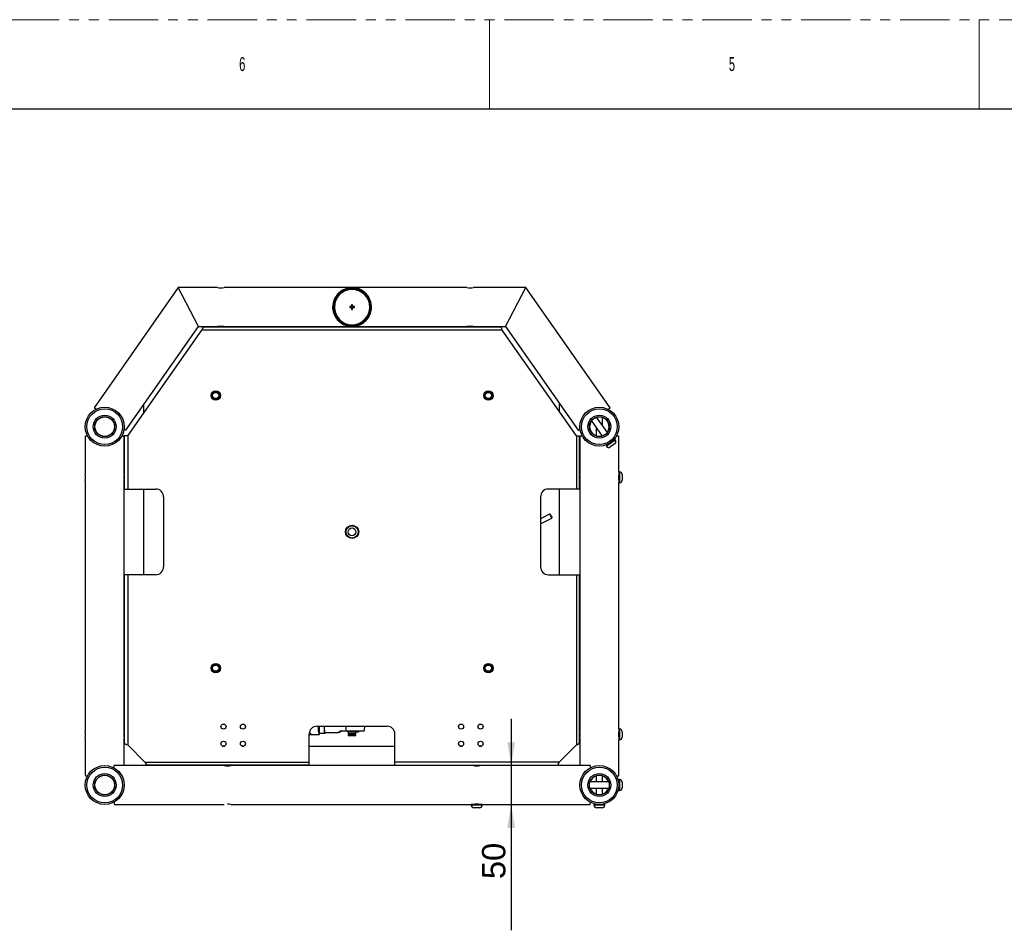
# Model space of a CAD drawing. Header units: millimetres. Extents: x 311 to 814, y 82 to 470.
# Tile 17 of 46: x 439 to 565, y 354 to 470. Entities that reach past the tile are written whole.
import ezdxf
from ezdxf.enums import TextEntityAlignment as Align

# ---------------------------------------------------------------- set-up
doc = ezdxf.new("R2010")
doc.units = ezdxf.units.MM
doc.linetypes.add('PHANTOM', pattern=[12.7, 6.35, -1.27, 1.27, -1.27, 1.27, -1.27])
for name, color, linetype in [('14238', 7, 'Continuous'), ('14504', 7, 'Continuous'), ('15446', 7, 'Continuous'), ('15466', 7, 'Continuous'), ('15467', 7, 'Continuous'), ('16396', 7, 'Continuous'), ('24440___MIDDLE_P', 7, 'Continuous'), ('24830', 7, 'Continuous'), ('BRACCIO_FRONTALE', 7, 'Continuous'), ('EX_15448', 7, 'Continuous'), ('EX_15449', 7, 'Continuous'), ('KBRM10_1_(0)', 7, 'Continuous'), ('KBRM10_2_(0)', 7, 'Continuous'), ('KBRM10_3_(0)', 7, 'Continuous'), ('Livello3', 7, 'Continuous'), ('M8_A_PRESSIONE', 7, 'Continuous'), ('P20050.TM10X3501', 7, 'Continuous'), ('TUBO_ANTERIORE_5', 7, 'Continuous'), ('VITE_M8_X60_BUTT', 7, 'Continuous'), ('VITE_M8_X70_BUTT', 7, 'Continuous')]:
    doc.layers.add(name, color=color, linetype=linetype)
doc.styles.add('SEACAD_Arial', font='arial.ttf')
doc.styles.add('SLDTEXTSTYLE3', font='TXT', dxfattribs={"width": 0.6})

msp = doc.modelspace()

# ---------------------------------------------------------------- hatches: boundary and pattern name
at = {"layer": 'Livello3', "linetype": 'Continuous'}
for points in [[(501.5125, 377.6911), (502.0125, 374.6911), (502.5125, 377.6911)], [(501.5125, 366.6911), (502.5125, 366.6911), (502.0125, 369.6911)]]:
    msp.add_hatch(color=7, dxfattribs=at).paths.add_polyline_path(points)

# ---------------------------------------------------------------- linework, layer by layer
at = {"color": 7, "linetype": 'PHANTOM', "lineweight": 0}
msp.add_line((310.6419, 470.4309), (813.5619, 470.4309), dxfattribs=at)
at = {"color": 7, "linetype": 'Continuous', "lineweight": 0}
for p, q in [((499.2369, 470.4309), (499.2369, 459.0009)), ((562.1019, 470.4309), (562.1019, 459.0009))]:
    msp.add_line(p, q, dxfattribs=at)
at = {"color": 7, "linetype": 'Continuous', "lineweight": 30}
msp.add_line((316.3569, 459.0009), (807.8469, 459.0009), dxfattribs=at)
at = {"layer": '14238', "color": 7, "linetype": 'Continuous'}
for p, q in [((481.0852, 378.9911), (481.0852, 378.7911)), ((481.0852, 378.7911), (482.0852, 378.7911)), ((482.0852, 378.6711), (481.0852, 378.6711)), ((481.0852, 378.6711), (481.0852, 378.5411)), ((482.0852, 378.5411), (481.0852, 378.5411)), ((481.0852, 378.5411), (481.1352, 378.4911)), ((482.0352, 378.4911), (481.1352, 378.4911)), ((481.1852, 378.7911), (481.1852, 378.6711)), ((481.9852, 378.6711), (481.9852, 378.7911)), ((482.0352, 378.4911), (482.0852, 378.5411)), ((482.0852, 378.7911), (482.0852, 378.9911)), ((482.0852, 378.5411), (482.0852, 378.6711))]:
    msp.add_line(p, q, dxfattribs=at)
at = {"layer": '14504', "color": 7, "linetype": 'Continuous'}
for radius in [0.84, 0.79, 0.5]:
    msp.add_circle((481.5852, 404.6911), radius, dxfattribs=at)
at = {"layer": '15446', "color": 7, "linetype": 'Continuous'}
for p, q in [((451.0352, 374.3843), (451.0352, 374.6911)), ((465.1619, 374.6911), (451.0352, 374.6911)), ((497.1619, 374.6911), (466.0102, 374.6911)), ((512.1352, 374.6911), (498.0102, 374.6911)), ((512.1352, 374.6911), (512.1352, 374.3843)), ((451.0352, 369.998), (451.0352, 369.7092)), ((451.3352, 369.6911), (465.1602, 369.6911)), ((466.01, 369.6911), (496.8852, 369.6911)), ((498.2852, 369.6911), (511.8352, 369.6911)), ((512.1352, 369.7092), (512.1352, 369.998))]:
    msp.add_line(p, q, dxfattribs=at)
for centre, radius, start, end in [((465.5847, 377.2085), 2.553, 260.435229, 279.593965), ((497.5847, 377.2085), 2.553, 260.435229, 279.593965), ((451.3352, 372.1911), 2.5, 263.107897, 270), ((465.5852, 367.1564), 2.5701, 80.481655, 89.999887), ((497.5852, 367.1564), 2.5701, 80.481655, 99.518116), ((511.8352, 372.1911), 2.5, 270, 276.892103)]:
    msp.add_arc(centre, radius, start, end, dxfattribs=at)
at = {"layer": '15466', "color": 7, "linetype": 'Continuous'}
for centre, radius in [((449.8352, 418.1911), 2.5), ((449.8352, 418.1911), 2.3), ((449.8352, 418.1911), 1.475), ((513.3352, 418.1911), 2.5), ((513.3352, 418.1911), 2.3), ((513.3352, 418.1911), 1.475), ((449.8352, 418.1911), 1.275), ((513.3352, 418.1911), 1.275), ((449.8352, 372.1911), 2.5), ((449.8352, 372.1911), 2.3), ((513.3352, 372.1911), 2.5), ((513.3352, 372.1911), 2.3), ((449.8352, 372.1911), 1.475), ((449.8352, 372.1911), 1.275), ((513.3352, 372.1911), 1.475), ((513.3352, 372.1911), 1.275)]:
    msp.add_circle(centre, radius, dxfattribs=at)
at = {"layer": '15467', "color": 7, "linetype": 'Continuous'}
for centre in [(449.8352, 418.1911), (449.8352, 372.1911)]:
    msp.add_circle(centre, 1.25, dxfattribs=at)
for centre, start, end in [((513.3352, 418.1911), 143.662925, 251.337075), ((513.3352, 418.1911), 0, 71.337075), ((513.3352, 418.1911), 323.662925, 0), ((513.3352, 372.1911), 108.662925, 161.337075), ((513.3352, 372.1911), 18.662925, 71.337075), ((513.3352, 372.1911), 198.662925, 251.337075), ((513.3352, 372.1911), 288.662925, 341.337075)]:
    msp.add_arc(centre, 1.25, start, end, dxfattribs=at)
at = {"layer": '16396', "color": 7, "linetype": 'Continuous'}
for p, q in [((476.0852, 378.6911), (477.3428, 378.6911)), ((477.3534, 378.6965), (477.4518, 378.7959))]:
    msp.add_line(p, q, dxfattribs=at)
for centre, major_axis, start_param, end_param in [((477.3428, 379.6911), (0, -1), 4.66236812, 6.28318531), ((477.3428, 379.6911), (0, -1), 0, 0.10317147), ((477.4423, 379.6911), (0, -0.9), 5.94828915, 6.28318531), ((477.4423, 379.6911), (0, -0.9), 0, 0.33489616)]:
    msp.add_ellipse(centre, major_axis=major_axis, ratio=0.10244666, start_param=start_param, end_param=end_param, dxfattribs=at)
for points, knots in [([(476.1122, 378.8689), (476.1366, 378.8616), (476.1889, 378.8406), (476.2489, 378.7993), (476.2798, 378.7564), (476.2689, 378.7242), (476.2208, 378.7054), (476.1518, 378.6986), (476.1013, 378.6968), (476.0823, 378.6965)], [0.576271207, 0.576271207, 0.576271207, 0.576271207, 0.624398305, 0.687055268, 0.750111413, 0.812884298, 0.875697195, 0.937923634, 0.973722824, 0.973722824, 0.973722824, 0.973722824]), ([(476.0871, 378.7172), (476.0965, 378.7173), (476.1408, 378.7179), (476.2099, 378.7242), (476.2563, 378.744), (476.2622, 378.7711), (476.2386, 378.8097), (476.1849, 378.8474), (476.1334, 378.8678), (476.1124, 378.8743)], [0.032436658, 0.032436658, 0.032436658, 0.032436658, 0.051563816, 0.124452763, 0.197903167, 0.250242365, 0.302383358, 0.37476938, 0.419374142, 0.419374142, 0.419374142, 0.419374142])]:
    msp.add_open_spline(points, degree=3, knots=knots, dxfattribs=at)
at = {"layer": '24440___MIDDLE_P', "color": 7, "linetype": 'Continuous'}
for p, q in [((454.8244, 420.9579), (454.8244, 419.9076)), ((508.2244, 420.0812), (508.2244, 421.1314)), ((454.8244, 410.1911), (454.8244, 399.1911)), ((508.2244, 399.1911), (508.2244, 410.1911)), ((464.9602, 377.1911), (465.2102, 377.1911)), ((467.4602, 377.1911), (467.7102, 377.1911)), ((476.0852, 377.1911), (487.0852, 377.1911)), ((495.4602, 377.1911), (495.7102, 377.1911)), ((497.9602, 377.1911), (498.2102, 377.1911))]:
    msp.add_line(p, q, dxfattribs=at)
for start, end in [(229.901591, 233.130102), (306.869898, 310.098409)]:
    msp.add_arc((481.5244, 432.1911), 1.5, start, end, dxfattribs=at)
at = {"layer": '24830', "color": 7, "linetype": 'Continuous'}
for p, q in [((506.9517, 406.9682), (505.7852, 406.3778)), ((505.7852, 405.7053), (507.2226, 406.4328)), ((507.0189, 406.9461), (506.9517, 406.9682)), ((507.2226, 406.4328), (507.2447, 406.5))]:
    msp.add_line(p, q, dxfattribs=at)
msp.add_ellipse((507.0871, 406.7005), major_axis=(0.1355, -0.2677), ratio=0.00829822, start_param=3.13329405, end_param=6.28318531, dxfattribs=at)
msp.add_ellipse((507.1318, 406.7231), major_axis=(-0.1129, 0.2231), ratio=0.00829822, dxfattribs=at)
at = {"layer": 'BRACCIO_FRONTALE', "color": 7, "linetype": 'Continuous'}
for p, q in [((459.2838, 436.0437), (448.4684, 420.5978)), ((461.8866, 431.0437), (459.2838, 436.0437)), ((464.3202, 436.0437), (459.2838, 436.0437)), ((496.3202, 436.0437), (465.1647, 436.0437)), ((503.8866, 436.0437), (497.1647, 436.0437)), ((501.2838, 431.0437), (503.8866, 436.0437)), ((514.702, 420.5978), (503.8866, 436.0437)), ((452.5641, 417.7299), (461.8866, 431.0437)), ((461.8866, 431.0437), (464.321, 431.0437)), ((465.1649, 431.0437), (496.321, 431.0437)), ((497.1649, 431.0437), (501.2838, 431.0437)), ((501.2838, 431.0437), (510.6062, 417.7299)), ((448.7141, 420.4257), (448.4684, 420.5978)), ((514.4562, 420.4257), (514.702, 420.5978)), ((452.5641, 417.7299), (452.3184, 417.902)), ((510.6062, 417.7299), (510.852, 417.902))]:
    msp.add_line(p, q, dxfattribs=at)
for centre, radius, start, end in [((464.7452, 438.5087), 2.5013, 260.217317, 279.782682), ((496.7452, 438.5087), 2.5013, 260.217317, 279.782682), ((464.7452, 428.5819), 2.4983, 80.20533, 99.794669), ((496.7452, 428.5819), 2.4983, 80.20533, 99.794669)]:
    msp.add_arc(centre, radius, start, end, dxfattribs=at)
at = {"layer": 'EX_15448', "color": 7, "linetype": 'Continuous'}
for p, q in [((452.7852, 416.9953), (462.3051, 430.5911)), ((500.8653, 430.5911), (462.3051, 430.5911)), ((462.4145, 430.9911), (500.7558, 430.9911)), ((462.4145, 430.9911), (462.4145, 430.874)), ((500.7558, 430.874), (500.7558, 430.9911)), ((510.3852, 416.9953), (500.8653, 430.5911)), ((452.7852, 416.9953), (452.3852, 416.9953)), ((452.3852, 410.1911), (452.3852, 416.9953)), ((452.7852, 416.9953), (452.7852, 410.1911)), ((510.3852, 416.9953), (510.7852, 416.9953)), ((510.3852, 416.9953), (510.3852, 410.1911)), ((510.7852, 410.1911), (510.7852, 416.9953)), ((452.3852, 410.1911), (452.7852, 410.1911)), ((452.7852, 410.1911), (456.3852, 410.1911)), ((510.3852, 410.1911), (506.7852, 410.1911)), ((510.7852, 410.1911), (510.3852, 410.1911)), ((457.3852, 409.1911), (457.3852, 400.1911)), ((505.7852, 409.1911), (505.7852, 400.1911)), ((452.7852, 399.1911), (452.3852, 399.1911)), ((452.3852, 377.4974), (452.3852, 399.1911)), ((452.7852, 399.1911), (452.7852, 377.3411)), ((456.3852, 399.1911), (452.7852, 399.1911)), ((506.7852, 399.1911), (510.3852, 399.1911)), ((510.3852, 399.1911), (510.3852, 377.3411)), ((510.3852, 399.1911), (510.7852, 399.1911)), ((510.7852, 377.4974), (510.7852, 399.1911)), ((477.0852, 379.7411), (486.0852, 379.7411)), ((476.0852, 375.1411), (476.0852, 378.7411)), ((487.0852, 375.1411), (487.0852, 378.7411)), ((452.3852, 377.4974), (452.5023, 377.4974)), ((454.9852, 375.1411), (452.7852, 377.3411)), ((508.1852, 375.1411), (510.3852, 377.3411)), ((510.7852, 377.4974), (510.668, 377.4974)), ((454.9852, 375.1411), (476.0852, 375.1411)), ((455.1415, 374.8583), (455.1415, 374.7411)), ((476.0852, 374.7411), (455.1415, 374.7411)), ((476.0852, 374.7411), (476.0852, 375.1411)), ((508.1852, 375.1411), (487.0852, 375.1411)), ((487.0852, 374.7411), (487.0852, 375.1411)), ((487.0852, 374.7411), (508.0289, 374.7411)), ((508.0289, 374.8583), (508.0289, 374.7411))]:
    msp.add_line(p, q, dxfattribs=at)
for centre, radius in [((481.5852, 404.6911), 0.85), ((465.0852, 379.6911), 0.325), ((467.5852, 379.6911), 0.325), ((495.5852, 379.6911), 0.325), ((498.0852, 379.6911), 0.325), ((465.0852, 377.4911), 0.325), ((467.5852, 377.4911), 0.325), ((495.5852, 377.4911), 0.325), ((498.0852, 377.4911), 0.325)]:
    msp.add_circle(centre, radius, dxfattribs=at)
for centre, radius, start, end in [((464.8949, 429.7517), 2.7224, 155.654403, 162.040379), ((498.2755, 429.7517), 2.7224, 17.959621, 24.345597), ((456.3852, 409.1911), 1, 0, 90), ((506.7852, 409.1911), 1, 90, 180), ((456.3852, 400.1911), 1, 270, 0), ((506.7852, 400.1911), 1, 180, 270), ((477.0852, 378.7411), 1, 90, 180), ((486.0852, 378.7411), 1, 0, 90), ((453.7582, 379.4361), 2.3099, 237.064574, 245.086789), ((509.4121, 379.4361), 2.3099, 294.913211, 302.935426), ((457.0801, 376.1142), 2.3099, 204.913211, 212.935426), ((506.0902, 376.1142), 2.3099, 327.064574, 335.086789)]:
    msp.add_arc(centre, radius, start, end, dxfattribs=at)
at = {"layer": 'EX_15449', "color": 7, "linetype": 'Continuous'}
for p, q in [((447.3352, 416.6911), (447.3352, 412.1161)), ((447.642, 416.9911), (447.3532, 416.9911)), ((452.3171, 416.9911), (452.0283, 416.9911)), ((452.3352, 412.1161), (452.3352, 416.6911)), ((510.8352, 416.6911), (510.8352, 412.1161)), ((511.142, 416.9911), (510.8532, 416.9911)), ((515.8171, 416.9911), (515.5283, 416.9911)), ((515.8352, 412.3911), (515.8352, 416.6911)), ((452.3352, 412.116), (452.3352, 412.1161)), ((447.3352, 411.2663), (447.3352, 379.1161)), ((452.3352, 379.1161), (452.3352, 411.2663)), ((510.8352, 411.2663), (510.8352, 379.1161)), ((515.8352, 379.3911), (515.8352, 410.9911)), ((447.3352, 378.2663), (447.3352, 373.6911)), ((452.3352, 379.116), (452.3352, 379.1161)), ((452.3352, 374.6911), (452.3352, 378.2663)), ((510.8352, 378.2663), (510.8352, 374.6911)), ((515.8352, 373.6911), (515.8352, 377.9911)), ((447.3532, 373.3911), (447.642, 373.3911)), ((515.5283, 373.3911), (515.8171, 373.3911))]:
    msp.add_line(p, q, dxfattribs=at)
for centre, radius, start, end in [((449.8352, 416.6911), 2.5, 173.107897, 180), ((449.8352, 416.6911), 2.5, 0, 6.892103), ((513.3352, 416.6911), 2.5, 173.107897, 180), ((513.3352, 416.6911), 2.5, 0, 6.892103), ((444.8066, 411.6911), 2.5641, 350.961693, 9.540753), ((454.8699, 411.6911), 2.5701, 170.481884, 189.518345), ((508.3066, 411.6911), 2.5641, 350.458914, 9.540753), ((518.3699, 411.6911), 2.5701, 170.481884, 189.518345), ((444.8066, 378.6911), 2.5641, 350.961693, 9.540753), ((454.8699, 378.6911), 2.5701, 170.481884, 189.518345), ((508.3066, 378.6911), 2.5641, 350.458914, 9.540753), ((518.3699, 378.6911), 2.5701, 170.481884, 189.518345), ((449.8352, 373.6911), 2.5, 180, 186.892103), ((513.3352, 373.6911), 2.5, 353.107897, 0)]:
    msp.add_arc(centre, radius, start, end, dxfattribs=at)
at = {"layer": 'KBRM10_1_(0)', "color": 7, "linetype": 'Continuous'}
msp.add_line((482.3619, 378.9911), (481.0774, 378.9911), dxfattribs=at)
for start, end in [(213.547738, 227.463102), (312.536898, 326.452262)]:
    msp.add_arc((481.7197, 379.6911), 0.95, start, end, dxfattribs=at)
at = {"layer": 'KBRM10_2_(0)', "color": 7, "linetype": 'Continuous'}
for p, q in [((479.9982, 379.1661), (480.8103, 379.1661)), ((480.8103, 379.1661), (483.1248, 379.1661))]:
    msp.add_line(p, q, dxfattribs=at)
for start, end in [(339.512685, 0), (0, 1.910213)]:
    msp.add_arc((481.7197, 379.6911), 1.5, start, end, dxfattribs=at)
msp.add_ellipse((480.929, 379.6911), major_axis=(0, 1.2721), ratio=0.10244666, start_param=1.53148025, end_param=1.99622627, dxfattribs=at)
at = {"layer": 'KBRM10_3_(0)', "color": 7, "linetype": 'Continuous'}
for p, q in [((477.3988, 378.8411), (478.0454, 378.8411)), ((478.0454, 378.8411), (478.1323, 378.8411)), ((478.0889, 378.9411), (479.7997, 378.9411))]:
    msp.add_line(p, q, dxfattribs=at)
for centre, major_axis, ratio, start_param, end_param in [((477.4423, 379.6911), (0, -0.95), 0.10244666, 4.65973307, 5.82023058), ((478.0889, 379.6911), (0, 0.95), 0.10244666, 1.51814042, 2.67863793), ((478.0889, 379.6911), (0, -0.75), 0.10244666, 4.64567283, 6.28318531), ((478.0889, 379.6911), (0, -0.95), 0.10244666, 0.46295473, 0.6608453), ((481.5573, 379.6911), (1.7592, 0.7495), 0.0157594, 2.39633301, 3.96345472)]:
    msp.add_ellipse(centre, major_axis=major_axis, ratio=ratio, start_param=start_param, end_param=end_param, dxfattribs=at)
at = {"layer": 'Livello3', "color": 7, "linetype": 'Continuous'}
msp.add_line((502.0125, 380.6911), (502.0125, 353.546), dxfattribs=at)
at = {"layer": 'M8_A_PRESSIONE', "color": 7, "linetype": 'Continuous'}
for centre, radius in [((464.0852, 422.1911), 0.6), ((464.0852, 422.1911), 0.5), ((464.0852, 422.1911), 0.4), ((499.0852, 422.1911), 0.6), ((499.0852, 422.1911), 0.5), ((499.0852, 422.1911), 0.4), ((464.0852, 387.1911), 0.6), ((464.0852, 387.1911), 0.5), ((464.0852, 387.1911), 0.4), ((499.0852, 387.1911), 0.6), ((499.0852, 387.1911), 0.5), ((499.0852, 387.1911), 0.4)]:
    msp.add_circle(centre, radius, dxfattribs=at)
at = {"layer": 'P20050.TM10X3501', "color": 7, "linetype": 'Continuous'}
for p, q in [((479.4417, 434.8304), (479.4702, 434.7804)), ((479.5122, 434.8497), (479.4547, 434.8519)), ((479.4854, 434.9006), (479.5122, 434.8497)), ((479.5565, 434.9175), (479.4992, 434.9216)), ((479.5314, 434.9692), (479.5565, 434.9175)), ((479.6031, 434.9838), (479.5458, 434.9898)), ((479.5797, 435.0364), (479.6031, 434.9838)), ((479.6518, 435.0485), (479.5948, 435.0565)), ((479.6301, 435.1019), (479.6518, 435.0485)), ((479.7026, 435.1117), (479.6459, 435.1214)), ((479.6827, 435.1657), (479.7026, 435.1117)), ((479.7555, 435.173), (479.6991, 435.1847)), ((479.7374, 435.2277), (479.7555, 435.173)), ((479.8103, 435.2326), (479.7544, 435.2462)), ((479.7941, 435.2878), (479.8103, 435.2326)), ((479.8671, 435.2904), (479.8117, 435.3058)), ((479.8527, 435.3461), (479.8671, 435.2904)), ((479.9258, 435.3463), (479.8709, 435.3634)), ((479.9132, 435.4024), (479.9258, 435.3463)), ((479.9863, 435.4001), (479.932, 435.4191)), ((479.9756, 435.4567), (479.9863, 435.4001)), ((480.0486, 435.452), (479.9949, 435.4727)), ((480.0397, 435.5088), (480.0486, 435.452)), ((480.1125, 435.5017), (480.0596, 435.5243)), ((480.1056, 435.5589), (480.1125, 435.5017)), ((480.1781, 435.5494), (480.1259, 435.5736)), ((480.173, 435.6067), (480.1781, 435.5494)), ((480.2451, 435.5948), (480.1938, 435.6208)), ((480.242, 435.6522), (480.2451, 435.5948)), ((480.3137, 435.638), (480.2632, 435.6656)), ((480.3124, 435.6955), (480.3137, 435.638)), ((480.3836, 435.6789), (480.3341, 435.7082)), ((480.3843, 435.7364), (480.3836, 435.6789)), ((480.4549, 435.7174), (480.4064, 435.7484)), ((480.4574, 435.7749), (480.4549, 435.7174)), ((480.5274, 435.7536), (480.4799, 435.7861)), ((480.5318, 435.811), (480.5274, 435.7536)), ((480.601, 435.7874), (480.5546, 435.8215)), ((480.6073, 435.8446), (480.601, 435.7874)), ((480.6757, 435.8187), (480.6305, 435.8543)), ((480.684, 435.8756), (480.6757, 435.8187)), ((480.7515, 435.8475), (480.7074, 435.8846)), ((480.7615, 435.9042), (480.7515, 435.8475)), ((480.8281, 435.8738), (480.7853, 435.9123)), ((480.84, 435.9301), (480.8281, 435.8738)), ((480.9055, 435.8976), (480.8641, 435.9375)), ((480.9194, 435.9534), (480.9055, 435.8976)), ((480.9837, 435.9188), (480.9436, 435.96)), ((480.9994, 435.9741), (480.9837, 435.9188)), ((481.0626, 435.9373), (481.0238, 435.9799)), ((481.0801, 435.9922), (481.0626, 435.9373)), ((481.142, 435.9533), (481.1047, 435.9971)), ((481.1613, 436.0075), (481.142, 435.9533)), ((481.2219, 435.9667), (481.1861, 436.0117)), ((481.243, 436.0202), (481.2219, 435.9667)), ((481.3022, 435.9773), (481.2679, 436.0235)), ((481.3251, 436.0302), (481.3022, 435.9773)), ((481.3829, 435.9854), (481.3501, 436.0326)), ((481.4074, 436.0374), (481.3829, 435.9854)), ((481.4637, 435.9907), (481.4325, 436.0391)), ((481.49, 436.0419), (481.4637, 435.9907)), ((481.5447, 435.9934), (481.5151, 436.0427)), ((481.5726, 436.0437), (481.5447, 435.9934)), ((481.5852, 435.9437), (481.5852, 435.8137)), ((481.6257, 435.9934), (481.5977, 436.0437)), ((481.6553, 436.0427), (481.6257, 435.9934)), ((481.7066, 435.9907), (481.6804, 436.0419)), ((481.7379, 436.0391), (481.7066, 435.9907)), ((481.7875, 435.9854), (481.7629, 436.0374)), ((481.8203, 436.0326), (481.7875, 435.9854)), ((481.8681, 435.9773), (481.8453, 436.0302)), ((481.9024, 436.0235), (481.8681, 435.9773)), ((481.9484, 435.9667), (481.9274, 436.0202)), ((481.9843, 436.0117), (481.9484, 435.9667)), ((482.0283, 435.9533), (482.009, 436.0075)), ((482.0656, 435.9971), (482.0283, 435.9533)), ((482.1078, 435.9373), (482.0903, 435.9922)), ((482.1465, 435.9799), (482.1078, 435.9373)), ((482.1866, 435.9188), (482.171, 435.9741)), ((482.2267, 435.96), (482.1866, 435.9188)), ((482.2648, 435.8976), (482.251, 435.9534)), ((482.3063, 435.9375), (482.2648, 435.8976)), ((482.3423, 435.8738), (482.3303, 435.9301)), ((482.385, 435.9123), (482.3423, 435.8738)), ((482.4189, 435.8475), (482.4088, 435.9042)), ((482.4629, 435.8846), (482.4189, 435.8475)), ((482.4946, 435.8187), (482.4864, 435.8756)), ((482.5398, 435.8543), (482.4946, 435.8187)), ((482.5693, 435.7874), (482.563, 435.8446)), ((482.6157, 435.8215), (482.5693, 435.7874)), ((482.643, 435.7536), (482.6385, 435.811)), ((482.6904, 435.7861), (482.643, 435.7536)), ((482.7155, 435.7174), (482.7129, 435.7749)), ((482.764, 435.7484), (482.7155, 435.7174)), ((482.7867, 435.6789), (482.7861, 435.7364)), ((482.8362, 435.7082), (482.7867, 435.6789)), ((482.8566, 435.638), (482.8579, 435.6955)), ((482.9071, 435.6656), (482.8566, 435.638)), ((482.9252, 435.5948), (482.9284, 435.6522)), ((482.9765, 435.6208), (482.9252, 435.5948)), ((482.9923, 435.5494), (482.9973, 435.6067)), ((483.0444, 435.5736), (482.9923, 435.5494)), ((483.0578, 435.5017), (483.0648, 435.5589)), ((483.1108, 435.5243), (483.0578, 435.5017)), ((483.1218, 435.452), (483.1306, 435.5088)), ((483.1754, 435.4727), (483.1218, 435.452)), ((483.184, 435.4001), (483.1947, 435.4567)), ((483.2383, 435.4191), (483.184, 435.4001)), ((483.2445, 435.3463), (483.2571, 435.4024)), ((483.2994, 435.3634), (483.2445, 435.3463)), ((483.3032, 435.2904), (483.3176, 435.3461)), ((483.3587, 435.3058), (483.3032, 435.2904)), ((483.36, 435.2326), (483.3763, 435.2878)), ((483.4159, 435.2462), (483.36, 435.2326)), ((483.4149, 435.173), (483.433, 435.2277)), ((483.4712, 435.1847), (483.4149, 435.173)), ((483.4678, 435.1117), (483.4876, 435.1657)), ((483.5245, 435.1214), (483.4678, 435.1117)), ((483.5186, 435.0485), (483.5402, 435.1019)), ((483.5756, 435.0565), (483.5186, 435.0485)), ((483.5673, 434.9838), (483.5907, 435.0364)), ((483.6245, 434.9898), (483.5673, 434.9838)), ((483.6138, 434.9175), (483.6389, 434.9692)), ((483.6712, 434.9216), (483.6138, 434.9175)), ((483.6581, 434.8497), (483.6849, 434.9006)), ((483.7156, 434.8519), (483.6581, 434.8497)), ((483.7001, 434.7804), (483.7286, 434.8304)), ((479.0853, 433.5725), (479.1352, 433.5437)), ((479.1365, 433.6247), (479.0858, 433.5976)), ((479.0877, 433.6551), (479.1365, 433.6247)), ((479.1405, 433.7056), (479.0889, 433.6802)), ((479.0927, 433.7377), (479.1405, 433.7056)), ((479.1472, 433.7864), (479.0948, 433.7627)), ((479.1005, 433.82), (479.1472, 433.7864)), ((479.1566, 433.8669), (479.1034, 433.8449)), ((479.111, 433.902), (479.1566, 433.8669)), ((479.1686, 433.947), (479.1147, 433.9268)), ((479.1242, 433.9836), (479.1686, 433.947)), ((479.1832, 434.0267), (479.1287, 434.0083)), ((479.1401, 434.0647), (479.1832, 434.0267)), ((479.2005, 434.1058), (479.1454, 434.0892)), ((479.1586, 434.1453), (479.2005, 434.1058)), ((479.2204, 434.1844), (479.1648, 434.1696)), ((479.1798, 434.2252), (479.2204, 434.1844)), ((479.2429, 434.2622), (479.1868, 434.2493)), ((479.2037, 434.3043), (479.2429, 434.2622)), ((479.2679, 434.3392), (479.2114, 434.3282)), ((479.2301, 434.3826), (479.2679, 434.3392)), ((479.2955, 434.4154), (479.2387, 434.4063)), ((479.2592, 434.46), (479.2955, 434.4154)), ((479.3256, 434.4907), (479.2685, 434.4834)), ((479.2907, 434.5364), (479.3256, 434.4907)), ((479.3581, 434.5648), (479.3008, 434.5595)), ((479.3248, 434.6118), (479.3581, 434.5648)), ((479.3931, 434.6379), (479.3356, 434.6344)), ((479.3613, 434.6859), (479.3931, 434.6379)), ((479.4305, 434.7098), (479.3729, 434.7082)), ((479.4003, 434.7588), (479.4305, 434.7098)), ((479.4702, 434.7804), (479.4126, 434.7807)), ((481.2802, 433.6087), (481.2802, 433.4787)), ((481.5202, 433.6087), (481.2802, 433.6087)), ((481.5202, 433.8487), (481.5202, 433.6087)), ((481.6502, 433.8487), (481.5202, 433.8487)), ((481.6502, 433.6087), (481.6502, 433.8487)), ((481.8902, 433.6087), (481.6502, 433.6087)), ((481.8902, 433.4787), (481.8902, 433.6087)), ((483.7577, 434.7807), (483.7001, 434.7804)), ((483.7399, 434.7098), (483.77, 434.7588)), ((483.7974, 434.7082), (483.7399, 434.7098)), ((483.7773, 434.6379), (483.809, 434.6859)), ((483.8347, 434.6344), (483.7773, 434.6379)), ((483.8122, 434.5648), (483.8455, 434.6118)), ((483.8695, 434.5595), (483.8122, 434.5648)), ((483.8448, 434.4907), (483.8796, 434.5364)), ((483.9019, 434.4834), (483.8448, 434.4907)), ((483.8749, 434.4154), (483.9112, 434.46)), ((483.9317, 434.4063), (483.8749, 434.4154)), ((483.9024, 434.3392), (483.9402, 434.3826)), ((483.9589, 434.3282), (483.9024, 434.3392)), ((483.9275, 434.2622), (483.9667, 434.3043)), ((483.9835, 434.2493), (483.9275, 434.2622)), ((483.9499, 434.1844), (483.9905, 434.2252)), ((484.0056, 434.1696), (483.9499, 434.1844)), ((483.9698, 434.1058), (484.0117, 434.1453)), ((484.0249, 434.0892), (483.9698, 434.1058)), ((483.9871, 434.0267), (484.0303, 434.0647)), ((484.0416, 434.0083), (483.9871, 434.0267)), ((484.0018, 433.947), (484.0462, 433.9836)), ((484.0556, 433.9268), (484.0018, 433.947)), ((484.0138, 433.8669), (484.0594, 433.902)), ((484.067, 433.8449), (484.0138, 433.8669)), ((484.0231, 433.7864), (484.0699, 433.82)), ((484.0756, 433.7627), (484.0231, 433.7864)), ((484.0298, 433.7056), (484.0776, 433.7377)), ((484.0814, 433.6802), (484.0298, 433.7056)), ((484.0338, 433.6247), (484.0827, 433.6551)), ((484.0846, 433.5976), (484.0338, 433.6247)), ((484.0352, 433.5437), (484.085, 433.5725)), ((479.1352, 433.5437), (479.0853, 433.515)), ((479.0858, 433.4898), (479.1365, 433.4627)), ((479.1365, 433.4627), (479.0877, 433.4323)), ((479.0889, 433.4072), (479.1405, 433.3818)), ((479.1405, 433.3818), (479.0927, 433.3498)), ((479.0948, 433.3248), (479.1472, 433.3011)), ((479.1472, 433.3011), (479.1005, 433.2675)), ((479.1034, 433.2425), (479.1566, 433.2206)), ((479.1566, 433.2206), (479.111, 433.1855)), ((479.1147, 433.1606), (479.1686, 433.1405)), ((479.1686, 433.1405), (479.1242, 433.1039)), ((479.1287, 433.0792), (479.1832, 433.0608)), ((479.1832, 433.0608), (479.1401, 433.0228)), ((479.1454, 432.9982), (479.2005, 432.9816)), ((479.2005, 432.9816), (479.1586, 432.9422)), ((479.1648, 432.9178), (479.2204, 432.9031)), ((479.2204, 432.9031), (479.1798, 432.8623)), ((479.1868, 432.8382), (479.2429, 432.8253)), ((479.2429, 432.8253), (479.2037, 432.7831)), ((479.2114, 432.7592), (479.2679, 432.7482)), ((479.2679, 432.7482), (479.2301, 432.7048)), ((479.2387, 432.6812), (479.2955, 432.672)), ((479.2955, 432.672), (479.2592, 432.6274)), ((479.2685, 432.6041), (479.3256, 432.5968)), ((479.3256, 432.5968), (479.2907, 432.551)), ((479.3008, 432.528), (479.3581, 432.5226)), ((479.3581, 432.5226), (479.3248, 432.4757)), ((479.3356, 432.453), (479.3931, 432.4495)), ((479.3931, 432.4495), (479.3613, 432.4015)), ((479.3729, 432.3792), (479.4305, 432.3777)), ((479.4305, 432.3777), (479.4003, 432.3286)), ((479.4126, 432.3067), (479.4702, 432.3071)), ((479.4702, 432.3071), (479.4417, 432.2571)), ((481.2802, 433.4787), (481.5202, 433.4787)), ((481.5202, 433.4787), (481.5202, 433.2387)), ((481.5202, 433.2387), (481.6502, 433.2387)), ((481.6502, 433.4787), (481.8902, 433.4787)), ((481.6502, 433.2387), (481.6502, 433.4787)), ((483.7286, 432.2571), (483.7001, 432.3071)), ((483.7001, 432.3071), (483.7577, 432.3067)), ((483.7399, 432.3777), (483.7974, 432.3792)), ((483.77, 432.3286), (483.7399, 432.3777)), ((483.7773, 432.4495), (483.8347, 432.453)), ((483.809, 432.4015), (483.7773, 432.4495)), ((483.8122, 432.5226), (483.8695, 432.528)), ((483.8455, 432.4757), (483.8122, 432.5226)), ((483.8448, 432.5968), (483.9019, 432.6041)), ((483.8796, 432.551), (483.8448, 432.5968)), ((483.8749, 432.672), (483.9317, 432.6812)), ((483.9112, 432.6274), (483.8749, 432.672)), ((483.9024, 432.7482), (483.9589, 432.7592)), ((483.9402, 432.7048), (483.9024, 432.7482)), ((483.9275, 432.8253), (483.9835, 432.8382)), ((483.9667, 432.7831), (483.9275, 432.8253)), ((483.9499, 432.9031), (484.0056, 432.9178)), ((483.9905, 432.8623), (483.9499, 432.9031)), ((483.9698, 432.9816), (484.0249, 432.9982)), ((484.0117, 432.9422), (483.9698, 432.9816)), ((483.9871, 433.0608), (484.0416, 433.0792)), ((484.0303, 433.0228), (483.9871, 433.0608)), ((484.0018, 433.1405), (484.0556, 433.1606)), ((484.0462, 433.1039), (484.0018, 433.1405)), ((484.0138, 433.2206), (484.067, 433.2425)), ((484.0594, 433.1855), (484.0138, 433.2206)), ((484.0231, 433.3011), (484.0756, 433.3248)), ((484.0699, 433.2675), (484.0231, 433.3011)), ((484.0298, 433.3818), (484.0814, 433.4072)), ((484.0776, 433.3498), (484.0298, 433.3818)), ((484.0338, 433.4627), (484.0846, 433.4898)), ((484.0827, 433.4323), (484.0338, 433.4627)), ((484.085, 433.515), (484.0352, 433.5437)), ((479.4547, 432.2356), (479.5122, 432.2378)), ((479.5122, 432.2378), (479.4854, 432.1869)), ((479.4992, 432.1659), (479.5565, 432.17)), ((479.5565, 432.17), (479.5314, 432.1182)), ((479.5458, 432.0976), (479.6031, 432.1037)), ((479.6031, 432.1037), (479.5797, 432.0511)), ((479.5948, 432.031), (479.6518, 432.0389)), ((479.6518, 432.0389), (479.6301, 431.9856)), ((479.6459, 431.966), (479.7026, 431.9758)), ((479.7026, 431.9758), (479.6827, 431.9218)), ((479.6991, 431.9028), (479.7555, 431.9144)), ((479.7555, 431.9144), (479.7374, 431.8598)), ((479.7544, 431.8413), (479.8103, 431.8548)), ((479.8103, 431.8548), (479.7941, 431.7996)), ((479.8117, 431.7817), (479.8671, 431.7971)), ((479.8671, 431.7971), (479.8527, 431.7413)), ((479.8709, 431.724), (479.9258, 431.7412)), ((479.9258, 431.7412), (479.9132, 431.6851)), ((479.932, 431.6683), (479.9863, 431.6873)), ((479.9863, 431.6873), (479.9756, 431.6308)), ((479.9949, 431.6147), (480.0486, 431.6355)), ((480.0486, 431.6355), (480.0397, 431.5786)), ((480.0596, 431.5632), (480.1125, 431.5857)), ((480.1125, 431.5857), (480.1056, 431.5286)), ((480.1259, 431.5138), (480.1781, 431.5381)), ((480.1781, 431.5381), (480.173, 431.4808)), ((480.1938, 431.4667), (480.2451, 431.4927)), ((480.2451, 431.4927), (480.242, 431.4352)), ((480.2632, 431.4218), (480.3137, 431.4495)), ((480.3137, 431.4495), (480.3124, 431.392)), ((480.3341, 431.3793), (480.3836, 431.4086)), ((480.3836, 431.4086), (480.3843, 431.3511)), ((480.4064, 431.3391), (480.4549, 431.37)), ((480.4549, 431.37), (480.4574, 431.3125)), ((480.4799, 431.3013), (480.5274, 431.3338)), ((480.5274, 431.3338), (480.5318, 431.2765)), ((480.5546, 431.266), (480.601, 431.3001)), ((480.601, 431.3001), (480.6073, 431.2429)), ((480.6305, 431.2332), (480.6757, 431.2688)), ((480.6757, 431.2688), (480.684, 431.2118)), ((480.7074, 431.2029), (480.7515, 431.2399)), ((480.7515, 431.2399), (480.7615, 431.1833)), ((480.7853, 431.1751), (480.8281, 431.2136)), ((480.8281, 431.2136), (480.84, 431.1574)), ((480.8641, 431.15), (480.9055, 431.1899)), ((480.9055, 431.1899), (480.9194, 431.134)), ((480.9436, 431.1275), (480.9837, 431.1687)), ((480.9837, 431.1687), (480.9994, 431.1133)), ((481.0238, 431.1076), (481.0626, 431.1501)), ((481.0626, 431.1501), (481.0801, 431.0953)), ((481.1047, 431.0903), (481.142, 431.1341)), ((481.142, 431.1341), (481.1613, 431.0799)), ((481.1861, 431.0758), (481.2219, 431.1208)), ((481.2219, 431.1208), (481.243, 431.0673)), ((481.2679, 431.0639), (481.3022, 431.1101)), ((481.3022, 431.1101), (481.3251, 431.0573)), ((481.3501, 431.0548), (481.3829, 431.1021)), ((481.3829, 431.1021), (481.4074, 431.0501)), ((481.4325, 431.0484), (481.4637, 431.0967)), ((481.4637, 431.0967), (481.49, 431.0455)), ((481.5151, 431.0447), (481.5447, 431.0941)), ((481.5447, 431.0941), (481.5726, 431.0438)), ((481.5852, 431.1437), (481.5852, 431.2737)), ((481.5977, 431.0438), (481.6257, 431.0941)), ((481.6257, 431.0941), (481.6553, 431.0447)), ((481.6804, 431.0455), (481.7066, 431.0967)), ((481.7066, 431.0967), (481.7379, 431.0484)), ((481.7629, 431.0501), (481.7875, 431.1021)), ((481.7875, 431.1021), (481.8203, 431.0548)), ((481.8453, 431.0573), (481.8681, 431.1101)), ((481.8681, 431.1101), (481.9024, 431.0639)), ((481.9274, 431.0673), (481.9484, 431.1208)), ((481.9484, 431.1208), (481.9843, 431.0758)), ((482.009, 431.0799), (482.0283, 431.1341)), ((482.0283, 431.1341), (482.0656, 431.0903)), ((482.0903, 431.0953), (482.1078, 431.1501)), ((482.1078, 431.1501), (482.1465, 431.1076)), ((482.171, 431.1133), (482.1866, 431.1687)), ((482.1866, 431.1687), (482.2267, 431.1275)), ((482.251, 431.134), (482.2648, 431.1899)), ((482.2648, 431.1899), (482.3063, 431.15)), ((482.3303, 431.1574), (482.3423, 431.2136)), ((482.3423, 431.2136), (482.385, 431.1751)), ((482.4088, 431.1833), (482.4189, 431.2399)), ((482.4189, 431.2399), (482.4629, 431.2029)), ((482.4864, 431.2118), (482.4946, 431.2688)), ((482.4946, 431.2688), (482.5398, 431.2332)), ((482.563, 431.2429), (482.5693, 431.3001)), ((482.5693, 431.3001), (482.6157, 431.266)), ((482.6385, 431.2765), (482.643, 431.3338)), ((482.643, 431.3338), (482.6904, 431.3013)), ((482.7129, 431.3125), (482.7155, 431.37)), ((482.7155, 431.37), (482.764, 431.3391)), ((482.7861, 431.3511), (482.7867, 431.4086)), ((482.7867, 431.4086), (482.8362, 431.3793)), ((482.8579, 431.392), (482.8566, 431.4495)), ((482.8566, 431.4495), (482.9071, 431.4218)), ((482.9284, 431.4352), (482.9252, 431.4927)), ((482.9252, 431.4927), (482.9765, 431.4667)), ((482.9973, 431.4808), (482.9923, 431.5381)), ((482.9923, 431.5381), (483.0444, 431.5138)), ((483.0648, 431.5286), (483.0578, 431.5857)), ((483.0578, 431.5857), (483.1108, 431.5632)), ((483.1306, 431.5786), (483.1218, 431.6355)), ((483.1218, 431.6355), (483.1754, 431.6147)), ((483.1947, 431.6308), (483.184, 431.6873)), ((483.184, 431.6873), (483.2383, 431.6683)), ((483.2571, 431.6851), (483.2445, 431.7412)), ((483.2445, 431.7412), (483.2994, 431.724)), ((483.3176, 431.7413), (483.3032, 431.7971)), ((483.3032, 431.7971), (483.3587, 431.7817)), ((483.3763, 431.7996), (483.36, 431.8548)), ((483.36, 431.8548), (483.4159, 431.8413)), ((483.433, 431.8598), (483.4149, 431.9144)), ((483.4149, 431.9144), (483.4712, 431.9028)), ((483.4876, 431.9218), (483.4678, 431.9758)), ((483.4678, 431.9758), (483.5245, 431.966)), ((483.5402, 431.9856), (483.5186, 432.0389)), ((483.5186, 432.0389), (483.5756, 432.031)), ((483.5907, 432.0511), (483.5673, 432.1037)), ((483.5673, 432.1037), (483.6245, 432.0976)), ((483.6389, 432.1182), (483.6138, 432.17)), ((483.6138, 432.17), (483.6712, 432.1659)), ((483.6849, 432.1869), (483.6581, 432.2378)), ((483.6581, 432.2378), (483.7156, 432.2356))]:
    msp.add_line(p, q, dxfattribs=at)
for radius, start, end in [(2.4, 90, 270), (2.27, 90, 270), (2.5, 148.448892, 149.024792), (2.5, 146.554155, 147.130055), (2.5, 144.659418, 145.235318), (2.5, 142.764682, 143.340582), (2.5, 140.869945, 141.445845), (2.5, 138.975208, 139.551108), (2.5, 137.080471, 137.656371), (2.5, 135.185734, 135.761634), (2.5, 133.290997, 133.866897), (2.5, 131.396261, 131.972161), (2.5, 129.501524, 130.077424), (2.5, 127.606787, 128.182687), (2.5, 125.71205, 126.28795), (2.5, 123.817313, 124.393213), (2.5, 121.922576, 122.498476), (2.5, 120.027839, 120.603739), (2.5, 118.133103, 118.709003), (2.5, 116.238366, 116.814266), (2.5, 114.343629, 114.919529), (2.5, 112.448892, 113.024792), (2.5, 110.554155, 111.130055), (2.5, 108.659418, 109.235318), (2.5, 106.764682, 107.340582), (2.5, 104.869945, 105.445845), (2.5, 102.975208, 103.551108), (2.5, 101.080471, 101.656371), (2.5, 99.185734, 99.761634), (2.5, 97.290997, 97.866897), (2.5, 95.396261, 95.972161), (2.5, 93.501524, 94.077424), (2.5, 91.606787, 92.182687), (2.5, 89.71205, 90.28795), (2.4, 270, 90), (2.27, 270, 90), (2.5, 87.817313, 88.393213), (2.5, 85.922576, 86.498476), (2.5, 84.027839, 84.603739), (2.5, 82.133103, 82.709003), (2.5, 80.238366, 80.814266), (2.5, 78.343629, 78.919529), (2.5, 76.448892, 77.024792), (2.5, 74.554155, 75.130055), (2.5, 72.659418, 73.235318), (2.5, 70.764682, 71.340582), (2.5, 68.869945, 69.445845), (2.5, 66.975208, 67.551108), (2.5, 65.080471, 65.656371), (2.5, 63.185734, 63.761634), (2.5, 61.290997, 61.866897), (2.5, 59.396261, 59.972161), (2.5, 57.501524, 58.077424), (2.5, 55.606787, 56.182687), (2.5, 53.71205, 54.28795), (2.5, 51.817313, 52.393213), (2.5, 49.922576, 50.498476), (2.5, 48.027839, 48.603739), (2.5, 46.133103, 46.709003), (2.5, 44.238366, 44.814266), (2.5, 42.343629, 42.919529), (2.5, 40.448892, 41.024792), (2.5, 38.554155, 39.130055), (2.5, 36.659418, 37.235318), (2.5, 34.764682, 35.340582), (2.5, 32.869945, 33.445845), (2.5, 30.975208, 31.551108), (2.5, 178.764682, 179.340582), (2.5, 176.869945, 177.445845), (2.5, 174.975208, 175.551108), (2.5, 173.080471, 173.656371), (2.5, 171.185734, 171.761634), (2.5, 169.290997, 169.866897), (2.5, 167.396261, 167.972161), (2.5, 165.501524, 166.077424), (2.5, 163.606787, 164.182687), (2.5, 161.71205, 162.28795), (2.5, 159.817313, 160.393213), (2.5, 157.922576, 158.498476), (2.5, 156.027839, 156.603739), (2.5, 154.133103, 154.709003), (2.5, 152.238366, 152.814266), (2.5, 150.343629, 150.919529), (2.5, 29.080471, 29.656371), (2.5, 27.185734, 27.761634), (2.5, 25.290997, 25.866897), (2.5, 23.396261, 23.972161), (2.5, 21.501524, 22.077424), (2.5, 19.606787, 20.182687), (2.5, 17.71205, 18.28795), (2.5, 15.817313, 16.393213), (2.5, 13.922576, 14.498476), (2.5, 12.027839, 12.603739), (2.5, 10.133103, 10.709003), (2.5, 8.238366, 8.814266), (2.5, 6.343629, 6.919529), (2.5, 4.448892, 5.024792), (2.5, 2.554155, 3.130055), (2.5, 0.659418, 1.235318), (2.5, 180.659418, 181.235318), (2.5, 182.554155, 183.130055), (2.5, 184.448892, 185.024792), (2.5, 186.343629, 186.919529), (2.5, 188.238366, 188.814266), (2.5, 190.133103, 190.709003), (2.5, 192.027839, 192.603739), (2.5, 193.922576, 194.498476), (2.5, 195.817313, 196.393213), (2.5, 197.71205, 198.28795), (2.5, 199.606787, 200.182687), (2.5, 201.501524, 202.077424), (2.5, 203.396261, 203.972161), (2.5, 205.290997, 205.866897), (2.5, 207.185734, 207.761634), (2.5, 209.080471, 209.656371), (2.5, 330.343629, 330.919529), (2.5, 332.238366, 332.814266), (2.5, 334.133103, 334.709003), (2.5, 336.027839, 336.603739), (2.5, 337.922576, 338.498476), (2.5, 339.817313, 340.393213), (2.5, 341.71205, 342.28795), (2.5, 343.606787, 344.182687), (2.5, 345.501524, 346.077424), (2.5, 347.396261, 347.972161), (2.5, 349.290997, 349.866897), (2.5, 351.185734, 351.761634), (2.5, 353.080471, 353.656371), (2.5, 354.975208, 355.551108), (2.5, 356.869945, 357.445845), (2.5, 358.764682, 359.340582), (2.5, 210.975208, 211.551108), (2.5, 212.869945, 213.445845), (2.5, 214.764682, 215.340582), (2.5, 216.659418, 217.235318), (2.5, 218.554155, 219.130055), (2.5, 220.448892, 221.024792), (2.5, 222.343629, 222.919529), (2.5, 224.238366, 224.814266), (2.5, 226.133103, 226.709003), (2.5, 228.027839, 228.603739), (2.5, 229.922576, 230.498476), (2.5, 231.817313, 232.393213), (2.5, 233.71205, 234.28795), (2.5, 235.606787, 236.182687), (2.5, 237.501524, 238.077424), (2.5, 239.396261, 239.972161), (2.5, 241.290997, 241.866897), (2.5, 243.185734, 243.761634), (2.5, 245.080471, 245.656371), (2.5, 246.975208, 247.551108), (2.5, 248.869945, 249.445845), (2.5, 250.764682, 251.340582), (2.5, 252.659418, 253.235318), (2.5, 254.554155, 255.130055), (2.5, 256.448892, 257.024792), (2.5, 258.343629, 258.919529), (2.5, 260.238366, 260.814266), (2.5, 262.133103, 262.709003), (2.5, 264.027839, 264.603739), (2.5, 265.922576, 266.498476), (2.5, 267.817313, 268.393213), (2.5, 269.71205, 270), (2.5, 270, 270.28795), (2.5, 271.606787, 272.182687), (2.5, 273.501524, 274.077424), (2.5, 275.396261, 275.972161), (2.5, 277.290997, 277.866897), (2.5, 279.185734, 279.761634), (2.5, 281.080471, 281.656371), (2.5, 282.975208, 283.551108), (2.5, 284.869945, 285.445845), (2.5, 286.764682, 287.340582), (2.5, 288.659418, 289.235318), (2.5, 290.554155, 291.130055), (2.5, 292.448892, 293.024792), (2.5, 294.343629, 294.919529), (2.5, 296.238366, 296.814266), (2.5, 298.133103, 298.709003), (2.5, 300.027839, 300.603739), (2.5, 301.922576, 302.498476), (2.5, 303.817313, 304.393213), (2.5, 305.71205, 306.28795), (2.5, 307.606787, 308.182687), (2.5, 309.501524, 310.077424), (2.5, 311.396261, 311.972161), (2.5, 313.290997, 313.866897), (2.5, 315.185734, 315.761634), (2.5, 317.080471, 317.656371), (2.5, 318.975208, 319.551108), (2.5, 320.869945, 321.445845), (2.5, 322.764682, 323.340582), (2.5, 324.659418, 325.235318), (2.5, 326.554155, 327.130055), (2.5, 328.448892, 329.024792)]:
    msp.add_arc((481.5852, 433.5437), radius, start, end, dxfattribs=at)
at = {"layer": 'TUBO_ANTERIORE_5', "color": 7, "linetype": 'Continuous'}
for p, q in [((452.3521, 418.247), (452.3345, 418.2485)), ((510.8358, 418.2485), (510.8182, 418.247))]:
    msp.add_line(p, q, dxfattribs=at)
at = {"layer": 'VITE_M8_X60_BUTT', "color": 7, "linetype": 'Continuous'}
for p, q in [((510.8401, 412.0911), (510.7852, 412.0911)), ((515.8352, 412.3911), (515.8352, 410.9911)), ((515.9152, 412.3911), (515.8352, 412.3911)), ((515.9152, 412.3911), (515.9152, 410.9911)), ((510.7852, 411.2911), (510.8401, 411.2911)), ((515.8352, 410.9911), (515.9152, 410.9911)), ((516.2652, 412.0411), (516.2652, 411.3411)), ((515.8352, 379.3911), (515.8352, 377.9911)), ((515.9152, 379.3911), (515.8352, 379.3911)), ((515.9152, 379.3911), (515.9152, 377.9911)), ((510.8401, 379.0911), (510.7852, 379.0911)), ((510.7852, 378.2911), (510.8401, 378.2911)), ((515.8352, 377.9911), (515.9152, 377.9911)), ((516.2652, 379.0411), (516.2652, 378.3411)), ((497.1852, 374.7411), (497.1852, 374.6865)), ((497.9852, 374.6872), (497.9852, 374.7411)), ((498.2852, 369.6911), (496.8852, 369.6911)), ((496.8852, 369.6911), (496.8852, 369.6111)), ((498.2852, 369.6111), (496.8852, 369.6111)), ((497.9352, 369.2611), (497.2352, 369.2611)), ((498.2852, 369.6111), (498.2852, 369.6911))]:
    msp.add_line(p, q, dxfattribs=at)
for centre, start, end in [((515.9152, 412.0411), 0, 90), ((515.9152, 411.3411), 270, 0), ((515.9152, 379.0411), 0, 90), ((515.9152, 378.3411), 270, 0), ((497.2352, 369.6111), 180, 270), ((497.9352, 369.6111), 270, 0)]:
    msp.add_arc(centre, 0.35, start, end, dxfattribs=at)
at = {"layer": 'VITE_M8_X70_BUTT', "color": 7, "linetype": 'Continuous'}
for p, q in [((512.3131, 418.9534), (513.7019, 416.97)), ((514.3572, 417.4289), (512.9684, 419.4123)), ((513.7352, 418.3173), (513.7352, 419.4018)), ((512.9352, 418.065), (512.9352, 416.9805)), ((515.3425, 416.5448), (514.1957, 415.7418)), ((515.3884, 416.4792), (514.2416, 415.6762)), ((514.423, 415.9402), (514.4415, 415.9138)), ((515.3025, 415.9918), (514.729, 415.5903)), ((515.0968, 416.3727), (515.0783, 416.3991)), ((515.3884, 416.4792), (515.3425, 416.5448)), ((514.1957, 415.7418), (514.2416, 415.6762)), ((512.9352, 373.4018), (512.9352, 372.5911)), ((513.7352, 372.5911), (513.7352, 373.4018)), ((515.8352, 372.8911), (515.8352, 371.4911)), ((515.9152, 372.8911), (515.8352, 372.8911)), ((515.9152, 372.8911), (515.9152, 371.4911)), ((514.5458, 372.5911), (512.1245, 372.5911)), ((512.1245, 371.7911), (514.5458, 371.7911)), ((512.9352, 371.7911), (512.9352, 370.9805)), ((513.7352, 370.9805), (513.7352, 371.7911)), ((515.8352, 372.5911), (515.803, 372.5911)), ((515.803, 371.7911), (515.8352, 371.7911)), ((516.2652, 372.5411), (516.2652, 371.8411)), ((515.8352, 371.4911), (515.9152, 371.4911)), ((514.0352, 369.6911), (512.6352, 369.6911)), ((512.6352, 369.6911), (512.6352, 369.6111)), ((514.0352, 369.6111), (512.6352, 369.6111)), ((512.9352, 369.7233), (512.9352, 369.6911)), ((513.6852, 369.2611), (512.9852, 369.2611)), ((513.7352, 369.6911), (513.7352, 369.7233)), ((514.0352, 369.6111), (514.0352, 369.6911))]:
    msp.add_line(p, q, dxfattribs=at)
for centre, start, end in [((515.1017, 416.2785), 305, 35), ((514.5283, 415.877), 215, 305), ((515.9152, 372.5411), 0, 90), ((515.9152, 371.8411), 270, 0), ((512.9852, 369.6111), 180, 270), ((513.6852, 369.6111), 270, 0)]:
    msp.add_arc(centre, 0.35, start, end, dxfattribs=at)

# ---------------------------------------------------------------- texts
at = {"color": 7, "linetype": 'Continuous', "lineweight": 0, "char_height": 1.7859, "attachment_point": 1, "style": 'SLDTEXTSTYLE3'}
for s, insert in [('6', (467.09, 465.6291)), ('5', (529.955, 465.6291))]:
    msp.add_mtext(s, dxfattribs=dict(at, insert=insert))
at = {"layer": 'Livello3', "color": 7, "linetype": 'Continuous', "style": 'SEACAD_Arial'}
msp.add_text('50', height=3, rotation=90, dxfattribs=at).set_placement((498.2625, 360.117), align=Align.TOP_LEFT)

doc.saveas('drawing.dxf')
